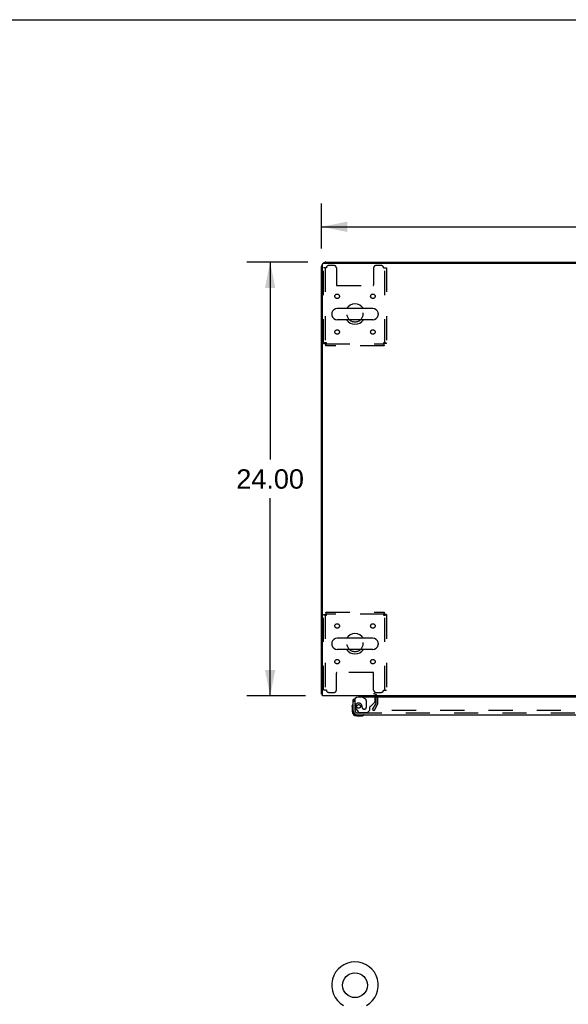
# Model space of a CAD drawing. Header units: inches. Extents: x 0 to 243, y 0 to 157.
# Tile 57 of 115: x 61 to 91, y 103 to 157. Entities that reach past the tile are written whole.
import ezdxf

# ---------------------------------------------------------------- set-up
doc = ezdxf.new("R2010")
doc.units = ezdxf.units.IN
doc.header["$LTSCALE"] = 13.357143
doc.header["$MEASUREMENT"] = 0
doc.linetypes.add('HIDDEN', pattern=[0.2, 0.1, -0.1])
doc.layers.get('0').update_dxf_attribs({"linetype": 'CONTINUOUS'})
for name, color, linetype in [('DEFAULT_2', 8, 'HIDDEN'), ('DIMENSIONS', 7, 'CONTINUOUS'), ('DOOR_ASSEMBLY', 7, 'CONTINUOUS')]:
    doc.layers.add(name, color=color, linetype=linetype)
doc.styles.get("Standard").update_dxf_attribs({"font": 'arial.ttf'})
doc.dimstyles.new('DIMSTYLE_1', dxfattribs={"dimtxt": 1.071429, "dimasz": 1.428571, "dimexe": 0.09, "dimexo": 0.07, "dimgap": 0.0375, "dimtad": 0, "dimtih": 1, "dimtoh": 1, "dimzin": 4, "dimdsep": 46, "dimtxsty": 'Standard', "dimblk": '_FILLED', "dimblk1": '_FILLED', "dimblk2": '_FILLED', "dimcen": 0.09, "dimadec": 3, "dimazin": 1, "dimtfac": 1, "dimtdec": 3, "dimtofl": 0, "dimtmove": 0, "dimatfit": 3, "dimldrblk": '_FILLED', "dimfxl": 0, "dimtolj": 1, "dimtzin": 4, "dimarcsym": 0})

# ---------------------------------------------------------------- blocks, each defined once
blk = doc.blocks.new('_FILLED')
at = {"color": 0, "linetype": 'ByBlock'}
blk.add_solid([(0, 0), (-1, 0.2), (-1, -0.2)], dxfattribs=at)
blk = doc.blocks.new('*D1')
at = {"layer": 'DIMENSIONS', "color": 2, "linetype": 'Continuous'}
for p, q in [((77.414, 144.471), (77.414, 146.965)), ((117.664, 144.471), (117.664, 146.965)), ((77.414, 145.679), (95.132, 145.679)), ((117.664, 145.679), (99.947, 145.679))]:
    blk.add_line(p, q, dxfattribs=at)
at = {"layer": 'DIMENSIONS', "color": 2, "linetype": 'Continuous', "xscale": 1.4285714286, "yscale": 1.4285714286, "zscale": 1.4285714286, "rotation": 180}
blk.add_blockref('_FILLED', (77.414, 145.679), dxfattribs=at)
at = {"layer": 'DIMENSIONS', "color": 2, "linetype": 'Continuous', "xscale": 1.4285714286, "yscale": 1.4285714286, "zscale": 1.4285714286}
blk.add_blockref('_FILLED', (117.664, 145.679), dxfattribs=at)
at = {"layer": 'DIMENSIONS', "color": 2, "linetype": 'Continuous', "insert": (97.539, 146.215), "char_height": 1.0714, "width": 3.74403, "attachment_point": 2, "line_spacing_factor": 0.9}
blk.add_mtext('40.25', dxfattribs=at)
blk = doc.blocks.new('*D7')
at = {"layer": 'DIMENSIONS', "color": 2, "linetype": 'Continuous'}
for p, q in [((76.661, 143.717), (73.287, 143.717)), ((74.572, 143.717), (74.572, 132.789)), ((74.572, 119.717), (74.572, 130.646)), ((76.526, 119.717), (73.287, 119.717))]:
    blk.add_line(p, q, dxfattribs=at)
at = {"layer": 'DIMENSIONS', "color": 2, "linetype": 'Continuous', "xscale": 1.4285714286, "yscale": 1.4285714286, "zscale": 1.4285714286}
for p, rotation in [((74.572, 143.717), 90), ((74.572, 119.717), 270)]:
    blk.add_blockref('_FILLED', p, dxfattribs=dict(at, rotation=rotation))
at = {"layer": 'DIMENSIONS', "color": 2, "linetype": 'Continuous', "insert": (74.572, 132.253), "char_height": 1.0714, "width": 3.74403, "attachment_point": 2, "line_spacing_factor": 0.9}
blk.add_mtext('24.00', dxfattribs=at)

msp = doc.modelspace()

# ---------------------------------------------------------------- linework, layer by layer
at = {"color": 7, "linetype": 'Continuous'}
for p, q in [((0, 157.143), (242.857, 157.143)), ((84.914, 143.717), (84.914, 143.665)), ((84.914, 143.717), (110.164, 143.717)), ((77.981, 140.886), (77.981, 140.799)), ((80.256, 141.148), (78.281, 141.148)), ((80.556, 140.886), (80.556, 140.799)), ((80.256, 140.536), (78.281, 140.536)), ((80.256, 122.898), (78.281, 122.898)), ((77.981, 122.636), (77.981, 122.549)), ((80.256, 122.286), (78.281, 122.286)), ((80.556, 122.636), (80.556, 122.549)), ((77.466, 119.821), (77.414, 119.821))]:
    msp.add_line(p, q, dxfattribs=at)
at = {"color": 3, "linetype": 'Continuous'}
for p, q in [((77.414, 119.821), (77.414, 143.471)), ((77.466, 119.717), (77.466, 143.605)), ((77.526, 143.665), (117.552, 143.665)), ((77.661, 143.717), (84.914, 143.717)), ((117.612, 119.717), (77.466, 119.717))]:
    msp.add_line(p, q, dxfattribs=at)
for points in [[(77.442, 119.807), (77.438, 119.808), (77.435, 119.809), (77.432, 119.809), (77.429, 119.81), (77.426, 119.811), (77.424, 119.812), (77.421, 119.813), (77.419, 119.814), (77.418, 119.815), (77.417, 119.816), (77.416, 119.817), (77.415, 119.818), (77.415, 119.82), (77.414, 119.821)], [(77.466, 119.801), (77.466, 119.802), (77.462, 119.803), (77.458, 119.804), (77.454, 119.805), (77.45, 119.805), (77.442, 119.807)]]:
    msp.add_lwpolyline(points, dxfattribs=at)
at = {"color": 7, "linetype": 'Continuous'}
msp.add_circle((79.268, 103.693), 0.688, dxfattribs=at)
at = {"color": 3, "linetype": 'Continuous'}
for centre, radius, start, end in [((77.661, 143.471), 0.246, 140.5726, 180), ((77.526, 143.605), 0.06, 90, 180), ((77.661, 143.471), 0.246, 90, 129.4274), ((80.293, 119.575), 0.142, 26.4666, 90)]:
    msp.add_arc(centre, radius, start, end, dxfattribs=at)
at = {"color": 7, "linetype": 'Continuous'}
for centre, radius, start, end in [((79.268, 140.842), 0.562, 32.9567, 147.0433), ((78.125, 140.886), 0.144, 164.3697, 180), ((78.125, 140.799), 0.144, 180, 195.6303), ((78.281, 140.842), 0.306, 90, 164.3697), ((78.281, 140.842), 0.306, 195.6303, 270), ((80.256, 140.842), 0.306, 15.6303, 90), ((80.256, 140.842), 0.306, 270, 344.3697), ((80.412, 140.886), 0.144, 0, 15.6303), ((80.412, 140.799), 0.144, 344.3697, 360), ((79.268, 140.842), 0.562, 212.956, 327.044), ((78.125, 122.636), 0.144, 164.3697, 180), ((78.281, 122.592), 0.306, 90, 164.3697), ((79.268, 122.592), 0.562, 32.9567, 147.0433), ((80.256, 122.592), 0.306, 15.6303, 90), ((80.412, 122.636), 0.144, 0, 15.6303), ((78.125, 122.549), 0.144, 180, 195.6303), ((78.281, 122.592), 0.306, 195.6303, 270), ((79.268, 122.592), 0.562, 212.956, 327.044), ((80.256, 122.592), 0.306, 270, 344.3697), ((80.412, 122.549), 0.144, 344.3697, 360), ((79.268, 103.693), 1.288, 299.5053, 240.4947)]:
    msp.add_arc(centre, radius, start, end, dxfattribs=at)
at = {"layer": 'DEFAULT_2', "color": 8, "linetype": 'HIDDEN'}
for p, q in [((77.518, 139.226), (77.518, 143.405)), ((77.685, 143.405), (77.518, 143.405)), ((77.622, 143.405), (77.622, 139.226)), ((78.112, 143.53), (77.81, 143.53)), ((78.237, 143.405), (78.237, 142.46)), ((80.3, 143.405), (80.3, 142.46)), ((80.726, 143.53), (80.425, 143.53)), ((80.851, 143.405), (81.018, 143.405)), ((80.914, 139.226), (80.914, 143.405)), ((81.018, 143.405), (81.018, 139.226)), ((78.267, 142.43), (80.27, 142.43)), ((77.518, 139.226), (77.622, 139.226)), ((77.652, 139.092), (77.652, 139.196)), ((77.652, 139.196), (80.884, 139.196)), ((80.884, 139.092), (77.652, 139.092)), ((80.884, 139.092), (80.884, 139.196)), ((81.018, 139.226), (80.914, 139.226)), ((77.652, 124.342), (77.652, 124.238)), ((77.652, 124.342), (80.884, 124.342)), ((80.884, 124.342), (80.884, 124.238)), ((77.518, 120.03), (77.518, 124.208)), ((77.518, 124.208), (77.622, 124.208)), ((77.622, 124.208), (77.622, 120.03)), ((80.884, 124.238), (77.652, 124.238)), ((80.914, 120.03), (80.914, 124.208)), ((81.018, 124.208), (80.914, 124.208)), ((81.018, 124.208), (81.018, 120.03)), ((78.237, 120.03), (78.237, 120.975)), ((80.27, 121.005), (78.267, 121.005)), ((80.3, 120.03), (80.3, 120.975)), ((77.685, 120.03), (77.518, 120.03)), ((80.851, 120.03), (81.018, 120.03)), ((77.81, 119.905), (78.112, 119.905)), ((80.425, 119.905), (80.726, 119.905)), ((80.435, 119.313), (80.435, 119.575)), ((80.539, 119.313), (80.539, 119.575)), ((80.235, 118.957), (80.431, 119.296)), ((80.235, 118.957), (80.325, 118.905)), ((80.521, 119.244), (80.325, 118.905)), ((114.708, 118.905), (80.371, 118.905))]:
    msp.add_line(p, q, dxfattribs=at)
for points in [[(77.685, 139.259), (77.667, 139.257), (77.648, 139.255), (77.63, 139.252), (77.613, 139.25), (77.597, 139.247), (77.581, 139.245), (77.567, 139.243), (77.555, 139.24), (77.544, 139.238), (77.535, 139.236), (77.528, 139.233), (77.523, 139.231), (77.519, 139.229), (77.518, 139.226)], [(77.685, 139.259), (77.678, 139.257), (77.671, 139.255), (77.665, 139.252), (77.658, 139.25), (77.652, 139.247), (77.646, 139.245), (77.641, 139.243), (77.636, 139.24), (77.632, 139.238), (77.629, 139.236), (77.626, 139.233), (77.624, 139.231), (77.623, 139.229), (77.622, 139.226)], [(77.652, 139.092), (77.655, 139.093), (77.657, 139.096), (77.659, 139.102), (77.662, 139.109), (77.664, 139.118), (77.667, 139.129), (77.669, 139.141), (77.671, 139.155), (77.674, 139.17), (77.676, 139.187), (77.678, 139.204), (77.681, 139.222), (77.683, 139.241), (77.685, 139.259)], [(77.652, 139.196), (77.655, 139.197), (77.657, 139.198), (77.659, 139.2), (77.662, 139.202), (77.664, 139.206), (77.667, 139.21), (77.669, 139.215), (77.671, 139.22), (77.674, 139.226), (77.676, 139.232), (77.678, 139.238), (77.681, 139.245), (77.683, 139.252), (77.685, 139.259)], [(80.914, 139.226), (80.914, 139.229), (80.913, 139.231), (80.911, 139.233), (80.908, 139.236), (80.905, 139.238), (80.901, 139.24), (80.896, 139.243), (80.891, 139.245), (80.885, 139.247), (80.879, 139.25), (80.872, 139.252), (80.865, 139.255), (80.858, 139.257), (80.851, 139.259)], [(80.851, 139.259), (80.854, 139.241), (80.856, 139.222), (80.858, 139.204), (80.861, 139.187), (80.863, 139.17), (80.866, 139.155), (80.868, 139.141), (80.87, 139.129), (80.873, 139.118), (80.875, 139.109), (80.877, 139.102), (80.88, 139.096), (80.882, 139.093), (80.884, 139.092)], [(80.851, 139.259), (80.854, 139.252), (80.856, 139.245), (80.858, 139.238), (80.861, 139.232), (80.863, 139.226), (80.866, 139.22), (80.868, 139.215), (80.87, 139.21), (80.873, 139.206), (80.875, 139.202), (80.877, 139.2), (80.88, 139.198), (80.882, 139.197), (80.884, 139.196)], [(81.018, 139.226), (81.017, 139.229), (81.014, 139.231), (81.009, 139.233), (81.002, 139.236), (80.993, 139.238), (80.982, 139.24), (80.969, 139.243), (80.955, 139.245), (80.94, 139.247), (80.924, 139.25), (80.907, 139.252), (80.889, 139.255), (80.87, 139.257), (80.851, 139.259)], [(77.685, 124.175), (77.683, 124.194), (77.681, 124.212), (77.678, 124.23), (77.676, 124.248), (77.674, 124.264), (77.671, 124.279), (77.669, 124.293), (77.667, 124.306), (77.664, 124.317), (77.662, 124.326), (77.659, 124.333), (77.657, 124.338), (77.655, 124.341), (77.652, 124.342)], [(80.884, 124.342), (80.882, 124.341), (80.88, 124.338), (80.877, 124.333), (80.875, 124.326), (80.873, 124.317), (80.87, 124.306), (80.868, 124.293), (80.866, 124.279), (80.863, 124.264), (80.861, 124.248), (80.858, 124.23), (80.856, 124.212), (80.854, 124.194), (80.851, 124.175)], [(77.518, 124.208), (77.519, 124.206), (77.523, 124.204), (77.528, 124.201), (77.535, 124.199), (77.544, 124.196), (77.555, 124.194), (77.567, 124.192), (77.581, 124.189), (77.597, 124.187), (77.613, 124.185), (77.63, 124.182), (77.648, 124.18), (77.667, 124.178), (77.685, 124.175)], [(77.622, 124.208), (77.623, 124.206), (77.624, 124.204), (77.626, 124.201), (77.629, 124.199), (77.632, 124.196), (77.636, 124.194), (77.641, 124.192), (77.646, 124.189), (77.652, 124.187), (77.658, 124.185), (77.665, 124.182), (77.671, 124.18), (77.678, 124.178), (77.685, 124.175)], [(77.685, 124.175), (77.683, 124.182), (77.681, 124.189), (77.678, 124.196), (77.676, 124.203), (77.674, 124.209), (77.671, 124.215), (77.669, 124.22), (77.667, 124.225), (77.664, 124.229), (77.662, 124.232), (77.659, 124.235), (77.657, 124.237), (77.655, 124.238), (77.652, 124.238)], [(80.884, 124.238), (80.882, 124.238), (80.88, 124.237), (80.877, 124.235), (80.875, 124.232), (80.873, 124.229), (80.87, 124.225), (80.868, 124.22), (80.866, 124.215), (80.863, 124.209), (80.861, 124.203), (80.858, 124.196), (80.856, 124.189), (80.854, 124.182), (80.851, 124.175)], [(80.851, 124.175), (80.87, 124.178), (80.889, 124.18), (80.907, 124.182), (80.924, 124.185), (80.94, 124.187), (80.955, 124.189), (80.969, 124.192), (80.982, 124.194), (80.993, 124.196), (81.002, 124.199), (81.009, 124.201), (81.014, 124.204), (81.017, 124.206), (81.018, 124.208)], [(80.851, 124.175), (80.858, 124.178), (80.865, 124.18), (80.872, 124.182), (80.879, 124.185), (80.885, 124.187), (80.891, 124.189), (80.896, 124.192), (80.901, 124.194), (80.905, 124.196), (80.908, 124.199), (80.911, 124.201), (80.913, 124.204), (80.914, 124.206), (80.914, 124.208)], [(80.353, 118.93), (80.352, 118.928), (80.352, 118.927), (80.351, 118.925), (80.351, 118.923), (80.351, 118.922)], [(80.351, 118.922), (80.351, 118.921), (80.351, 118.92), (80.352, 118.918), (80.352, 118.916), (80.353, 118.914), (80.354, 118.913), (80.355, 118.912), (80.356, 118.91), (80.358, 118.909), (80.359, 118.908)], [(80.371, 118.905), (80.369, 118.905), (80.367, 118.905), (80.365, 118.906), (80.363, 118.906), (80.361, 118.907), (80.359, 118.908)]]:
    msp.add_lwpolyline(points, dxfattribs=at)
for centre, radius in [((78.279, 141.832), 0.125), ((80.258, 141.832), 0.125), ((79.268, 140.842), 0.438), ((78.279, 139.853), 0.125), ((80.258, 139.853), 0.125), ((78.279, 123.582), 0.125), ((80.258, 123.582), 0.125), ((79.268, 122.592), 0.438), ((78.279, 121.603), 0.125), ((80.258, 121.603), 0.125)]:
    msp.add_circle(centre, radius, dxfattribs=at)
for centre, radius, start, end in [((77.81, 143.405), 0.125, 90, 180), ((78.112, 143.405), 0.125, 0, 90), ((80.425, 143.405), 0.125, 90, 180), ((80.726, 143.405), 0.125, 0, 90), ((78.267, 142.46), 0.03, 180, 270), ((80.27, 142.46), 0.03, 270, 360), ((78.267, 120.975), 0.03, 90, 180), ((80.27, 120.975), 0.03, 0, 90), ((77.81, 120.03), 0.125, 180, 270), ((78.112, 120.03), 0.125, 270, 360), ((80.425, 120.03), 0.125, 180, 270), ((80.726, 120.03), 0.125, 270, 360), ((80.293, 119.575), 0.246, 0, 90), ((80.293, 119.575), 0.142, 0, 26.4666), ((80.402, 119.313), 0.033, 330, 360), ((80.402, 119.313), 0.137, 330, 360)]:
    msp.add_arc(centre, radius, start, end, dxfattribs=at)
at = {"layer": 'DOOR_ASSEMBLY', "color": 3, "linetype": 'Continuous'}
for p, q in [((79.164, 118.906), (79.164, 119.513)), ((115.29, 119.638), (79.456, 119.638)), ((79.411, 118.659), (115.105, 118.659))]:
    msp.add_line(p, q, dxfattribs=at)
at = {"layer": 'DOOR_ASSEMBLY', "color": 7, "linetype": 'Continuous'}
for p, q in [((79.24, 119.513), (79.164, 119.513)), ((79.606, 119.717), (79.606, 119.678)), ((79.606, 119.678), (79.675, 119.638)), ((79.104, 119.119), (79.107, 119.157)), ((79.104, 119.119), (79.104, 118.862)), ((79.164, 118.906), (79.164, 118.862)), ((79.367, 118.659), (79.411, 118.659)), ((79.367, 118.599), (79.624, 118.599)), ((79.662, 118.602), (79.624, 118.599))]:
    msp.add_line(p, q, dxfattribs=at)
at = {"layer": 'DOOR_ASSEMBLY', "color": 8, "linetype": 'HIDDEN'}
for p, q in [((79.268, 119.513), (79.268, 118.906)), ((80.236, 119.717), (79.606, 119.717)), ((79.675, 119.638), (79.845, 119.54)), ((79.894, 119.454), (79.894, 119.074)), ((80.393, 119.438), (80.393, 119.56)), ((79.343, 118.962), (79.444, 118.818)), ((79.665, 119.074), (79.665, 119.063)), ((79.796, 118.976), (79.763, 118.976)), ((79.96, 118.784), (80.086, 118.91)), ((80.086, 118.91), (80.086, 119.089)), ((80.145, 119.148), (80.364, 119.367)), ((79.411, 118.763), (115.105, 118.763)), ((79.509, 118.784), (79.96, 118.784))]:
    msp.add_line(p, q, dxfattribs=at)
msp.add_circle((79.468, 119.126), 0.101, dxfattribs=at)
at = {"layer": 'DOOR_ASSEMBLY', "color": 3, "linetype": 'Continuous'}
for centre, radius, start, end in [((79.456, 119.388), 0.25, 90, 180), ((79.411, 118.906), 0.246, 180, 270)]:
    msp.add_arc(centre, radius, start, end, dxfattribs=at)
at = {"layer": 'DOOR_ASSEMBLY', "color": 8, "linetype": 'HIDDEN'}
for centre, radius, start, end in [((79.794, 119.454), 0.1, 0, 59.908), ((80.293, 119.438), 0.1, 315, 360), ((80.236, 119.56), 0.157, 0, 29.8303), ((79.411, 118.906), 0.142, 180, 270), ((79.468, 119.126), 0.187, 17.8482, 196.8439), ((79.659, 119.184), 0.386, 196.8439, 215.1), ((79.272, 119.063), 0.393, 1.6599, 17.9298), ((79.763, 119.074), 0.098, 180, 270), ((79.796, 119.074), 0.098, 270, 360), ((80.125, 119.089), 0.039, 111.6096, 180), ((80.074, 119.218), 0.1, 291.6096, 315), ((79.509, 118.863), 0.079, 215.1, 270)]:
    msp.add_arc(centre, radius, start, end, dxfattribs=at)
at = {"layer": 'DOOR_ASSEMBLY', "color": 7, "linetype": 'Continuous'}
for centre, radius, start, end in [((80.236, 119.56), 0.157, 29.8303, 90), ((79.354, 119.119), 0.25, 149.1101, 180), ((79.367, 118.862), 0.263, 180, 270), ((79.153, 119.239), 0.015, 96.3796, 149.1101), ((79.149, 119.239), 0.015, 0, 83.6204), ((79.367, 118.862), 0.203, 180, 270), ((79.624, 118.849), 0.25, 270, 300.8899), ((79.744, 118.644), 0.015, 6.3796, 90), ((79.744, 118.648), 0.015, 300.8899, 353.6204)]:
    msp.add_arc(centre, radius, start, end, dxfattribs=at)

# ---------------------------------------------------------------- dimensions: what is measured, and where the dimension line sits
at = {"layer": 'DIMENSIONS', "color": 2, "linetype": 'Continuous'}
for base, p1, p2, angle, picture, middle in [((77.414, 145.679), (117.664, 147.035), (77.414, 147.035), 180, '*D1', (97.515, 145.673)), ((74.572, 119.717), (76.731, 143.717), (76.596, 119.717), 270, '*D7', (74.558, 131.711))]:
    dim = msp.add_linear_dim(base=base, p1=p1, p2=p2, angle=angle, dimstyle='DIMSTYLE_1', dxfattribs=at)
    dim.commit()
    dim.dimension.update_dxf_attribs({"geometry": picture, "text_midpoint": middle, "dimtype": 160})

doc.saveas('drawing.dxf')
